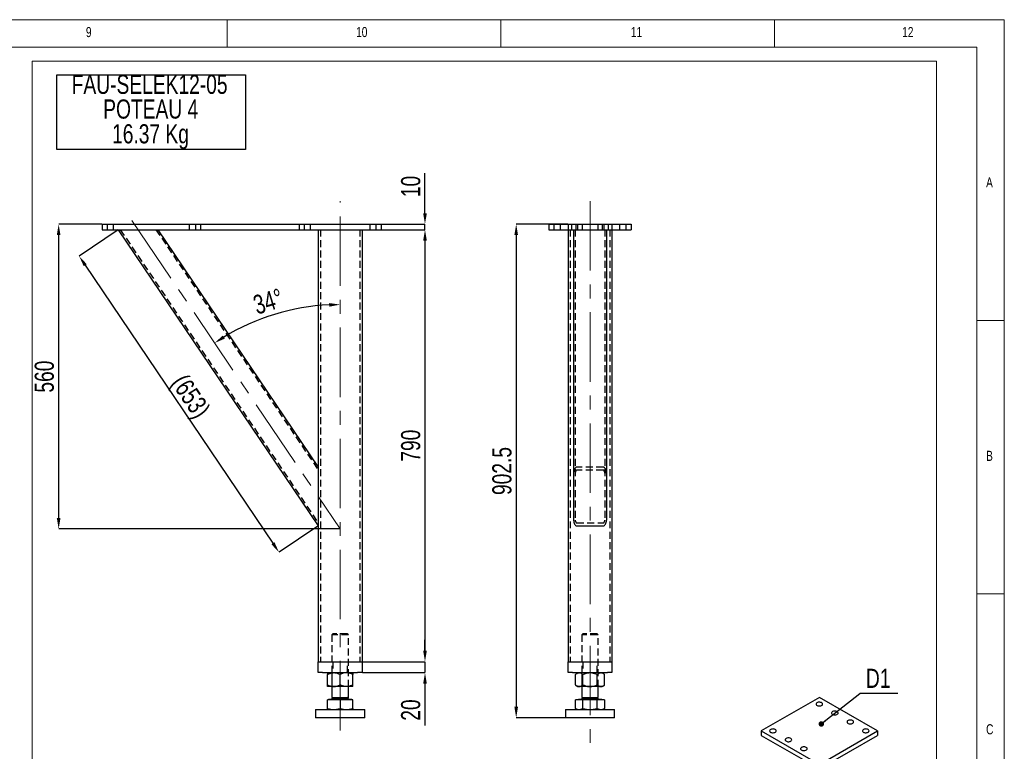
# Model space of a CAD drawing. Header units: millimetres. Extents: x 5 to 589, y 5 to 415.
# Tile 13 of 13: x 409 to 589, y 281 to 415. Entities that reach past the tile are written whole.
import ezdxf

# ---------------------------------------------------------------- set-up
doc = ezdxf.new("R2010")
doc.units = ezdxf.units.MM
doc.header["$PDSIZE"] = -1
doc.linetypes.add('CENTERX2', pattern=[20.32, 12.7, -2.54, 2.54, -2.54])
doc.linetypes.add('HIDDEN', pattern=[1.905, 1.27, -0.635])
for name, color, linetype in [('COTES', 1, 'Continuous'), ('NOTES', 6, 'Continuous'), ('TRAIT-MIXTES', 3, 'CENTERX2'), ('TRAIT-TIRET', 2, 'HIDDEN')]:
    doc.layers.add(name, color=color, linetype=linetype)
doc.layers.add('TRAIT-FORT', color=4, linetype='Continuous', lineweight=25)
doc.styles.add('SLDTEXTSTYLE0', font='TXT', dxfattribs={"width": 0.75})
doc.dimstyles.new('SLDDIMSTYLE0', dxfattribs={"dimtxt": 3.5, "dimasz": 2, "dimexe": 0, "dimexo": 0.0625, "dimgap": 0.875, "dimtad": 1, "dimlfac": 10, "dimrnd": 1e-09, "dimzin": 12, "dimdsep": 46, "dimtxsty": 'SLDTEXTSTYLE0', "dimsah": 1, "dimcen": 0.09, "dimadec": 0, "dimazin": 3, "dimtfac": 1, "dimtofl": 0, "dimtmove": 0, "dimatfit": 3, "dimfxl": 1, "dimfrac": 2, "dimtolj": 1, "dimtzin": 12, "dimarcsym": 0})
doc.dimstyles.new('SLDDIMSTYLE1', dxfattribs={"dimtxt": 3.5, "dimasz": 2, "dimexe": 0, "dimexo": 0.0625, "dimgap": 0.875, "dimtad": 1, "dimlfac": 10, "dimrnd": 1e-09, "dimzin": 12, "dimdsep": 46, "dimtxsty": 'SLDTEXTSTYLE0', "dimsah": 1, "dimcen": 0.09, "dimadec": 0, "dimazin": 3, "dimtfac": 1, "dimtmove": 0, "dimatfit": 0, "dimfxl": 1, "dimfrac": 2, "dimtolj": 1, "dimtzin": 12, "dimarcsym": 0})
doc.dimstyles.new('SLDDIMSTYLE2', dxfattribs={"dimtxt": 3.5, "dimasz": 2, "dimexe": 0, "dimexo": 0.0625, "dimgap": 0.875, "dimtad": 1, "dimdec": 4, "dimlfac": 10, "dimzin": 12, "dimdsep": 46, "dimtxsty": 'SLDTEXTSTYLE0', "dimsah": 1, "dimcen": 0.09, "dimazin": 3, "dimtfac": 1, "dimtofl": 0, "dimtmove": 0, "dimatfit": 3, "dimfxl": 1, "dimfrac": 2, "dimtolj": 1, "dimtzin": 12, "dimarcsym": 0})
doc.dimstyles.new('SLDDIMSTYLE3', dxfattribs={"dimtxt": 3.5, "dimasz": 2, "dimexe": 0, "dimexo": 0.0625, "dimgap": 0.875, "dimtad": 1, "dimdec": 0, "dimlfac": 10, "dimrnd": 1e-09, "dimzin": 12, "dimdsep": 46, "dimtxsty": 'SLDTEXTSTYLE0', "dimsah": 1, "dimcen": 0.09, "dimadec": 0, "dimazin": 3, "dimtfac": 1, "dimtdec": 0, "dimtofl": 0, "dimtmove": 0, "dimatfit": 3, "dimfxl": 1, "dimfrac": 2, "dimtolj": 1, "dimtzin": 12, "dimarcsym": 0})
doc.dimstyles.new('SLDDIMSTYLE4', dxfattribs={"dimtxt": 0.18, "dimasz": 1, "dimexe": 0, "dimexo": 0.0625, "dimgap": 0, "dimtad": 0, "dimtih": 1, "dimtoh": 1, "dimdec": 0, "dimrnd": 1e-09, "dimzin": 0, "dimdsep": 46, "dimtxsty": 'Standard', "dimblk1": 'DOT', "dimblk2": 'DOT', "dimsah": 1, "dimcen": 0.09, "dimadec": 0, "dimazin": 0, "dimtfac": 1, "dimtdec": 0, "dimtofl": 0, "dimtmove": 0, "dimatfit": 3, "dimldrblk": 'DOT', "dimfxl": 1, "dimfrac": 2, "dimtolj": 1, "dimtzin": 0, "dimarcsym": 0})

# ---------------------------------------------------------------- blocks, each defined once
blk = doc.blocks.new('_D_64')
at = {"layer": 'COTES', "color": 0, "lineweight": -2, "transparency": 16777216}
blk.add_arc((467.63, 321.87), 41.03, 92.7933, 121.2067, dxfattribs=at)
at = {"layer": 'COTES', "color": 0, "transparency": 16777216}
for points in [[(465.62, 363.18), (465.64, 362.52), (467.63, 362.9)], [(446.55, 356.68), (446.19, 357.24), (444.68, 355.88)]]:
    blk.add_solid(points, dxfattribs=at)
at = {"layer": 'Defpoints', "color": 0, "transparency": 16777216}
for p in [(467.63, 381.81), (429.58, 378.28), (459.56, 362.1), (467.63, 321.87), (467.63, 285.03)]:
    blk.add_point(p, dxfattribs=at)
at = {"layer": 'COTES', "color": 0, "transparency": 16777216, "insert": (451.42, 364.39), "char_height": 3.5, "attachment_point": 1, "rotation": 17, "style": 'SLDTEXTSTYLE0'}
blk.add_mtext('\\A1;34°', dxfattribs=at)
blk = doc.blocks.new('_D_65')
at = {"layer": 'COTES', "color": 0, "lineweight": -2, "transparency": 16777216}
for p, q in [((424.06, 377.6), (416.19, 377.6)), ((416.19, 323.87), (416.19, 375.6)), ((467.56, 321.87), (416.19, 321.87))]:
    blk.add_line(p, q, dxfattribs=at)
at = {"layer": 'COTES', "color": 0, "transparency": 16777216}
for points in [[(415.85, 375.6), (416.52, 375.6), (416.19, 377.6)], [(415.85, 323.87), (416.52, 323.87), (416.19, 321.87)]]:
    blk.add_solid(points, dxfattribs=at)
at = {"layer": 'Defpoints', "color": 0, "transparency": 16777216}
for p in [(416.19, 377.6), (424.13, 377.6), (467.63, 321.87)]:
    blk.add_point(p, dxfattribs=at)
at = {"layer": 'COTES', "color": 0, "transparency": 16777216, "insert": (411.81, 349.73), "char_height": 3.5, "attachment_point": 2, "rotation": 90, "style": 'SLDTEXTSTYLE0'}
blk.add_mtext('\\A1;560', dxfattribs=at)
blk = doc.blocks.new('_D_66')
at = {"layer": 'COTES', "color": 0, "lineweight": -2, "transparency": 16777216}
for p, q in [((483.13, 379.6), (483.13, 386.91)), ((442.19, 377.6), (483.13, 377.6)), ((442.19, 376.6), (483.13, 376.6)), ((483.13, 376.6), (483.13, 377.6)), ((483.13, 374.6), (483.13, 372.6))]:
    blk.add_line(p, q, dxfattribs=at)
at = {"layer": 'COTES', "color": 0, "transparency": 16777216}
for points in [[(482.8, 379.6), (483.47, 379.6), (483.13, 377.6)], [(482.8, 374.6), (483.47, 374.6), (483.13, 376.6)]]:
    blk.add_solid(points, dxfattribs=at)
at = {"layer": 'Defpoints', "color": 0, "transparency": 16777216}
for p in [(442.13, 377.6), (442.13, 376.6), (483.13, 377.6)]:
    blk.add_point(p, dxfattribs=at)
at = {"layer": 'COTES', "color": 0, "transparency": 16777216, "insert": (478.76, 384.5), "char_height": 3.5, "attachment_point": 2, "rotation": 90, "style": 'SLDTEXTSTYLE0'}
blk.add_mtext('\\A1;10', dxfattribs=at)
blk = doc.blocks.new('_D_67')
at = {"layer": 'COTES', "color": 0, "lineweight": -2, "transparency": 16777216}
for p, q in [((475.19, 376.6), (483.13, 376.6)), ((483.13, 374.6), (483.13, 299.6)), ((471.69, 297.6), (483.13, 297.6))]:
    blk.add_line(p, q, dxfattribs=at)
at = {"layer": 'COTES', "color": 0, "transparency": 16777216}
for points in [[(482.8, 374.6), (483.47, 374.6), (483.13, 376.6)], [(482.8, 299.6), (483.47, 299.6), (483.13, 297.6)]]:
    blk.add_solid(points, dxfattribs=at)
at = {"layer": 'Defpoints', "color": 0, "transparency": 16777216}
for p in [(475.13, 376.6), (471.63, 297.6), (483.13, 297.6)]:
    blk.add_point(p, dxfattribs=at)
at = {"layer": 'COTES', "color": 0, "transparency": 16777216, "insert": (478.76, 337.1), "char_height": 3.5, "attachment_point": 2, "rotation": 90, "style": 'SLDTEXTSTYLE0'}
blk.add_mtext('\\A1;790', dxfattribs=at)
blk = doc.blocks.new('_D_68')
at = {"layer": 'COTES', "color": 0, "lineweight": -2, "transparency": 16777216}
for p, q in [((483.13, 299.6), (483.13, 301.6)), ((471.69, 297.6), (483.13, 297.6)), ((483.13, 297.6), (483.13, 295.6)), ((471.69, 295.6), (483.13, 295.6)), ((483.13, 293.6), (483.13, 285.91))]:
    blk.add_line(p, q, dxfattribs=at)
at = {"layer": 'COTES', "color": 0, "transparency": 16777216}
for points in [[(482.8, 299.6), (483.47, 299.6), (483.13, 297.6)], [(482.8, 293.6), (483.47, 293.6), (483.13, 295.6)]]:
    blk.add_solid(points, dxfattribs=at)
at = {"layer": 'Defpoints', "color": 0, "transparency": 16777216}
for p in [(471.63, 297.6), (483.13, 297.6), (471.63, 295.6)]:
    blk.add_point(p, dxfattribs=at)
at = {"layer": 'COTES', "color": 0, "transparency": 16777216, "insert": (478.76, 288.76), "char_height": 3.5, "attachment_point": 2, "rotation": 90, "style": 'SLDTEXTSTYLE0'}
blk.add_mtext('\\A1;20', dxfattribs=at)
blk = doc.blocks.new('_D_69')
at = {"layer": 'COTES', "color": 0, "lineweight": -2, "transparency": 16777216}
for p, q in [((427.04, 376.56), (419.93, 371.77)), ((421.05, 370.11), (455.34, 319.26)), ((463.58, 322.4), (456.46, 317.6))]:
    blk.add_line(p, q, dxfattribs=at)
at = {"layer": 'COTES', "color": 0, "transparency": 16777216}
for points in [[(421.32, 370.29), (420.77, 369.92), (419.93, 371.77)], [(455.62, 319.45), (455.07, 319.07), (456.46, 317.6)]]:
    blk.add_solid(points, dxfattribs=at)
at = {"layer": 'Defpoints', "color": 0, "transparency": 16777216}
for p in [(427.09, 376.6), (463.63, 322.43), (456.46, 317.6)]:
    blk.add_point(p, dxfattribs=at)
at = {"layer": 'COTES', "color": 0, "transparency": 16777216, "insert": (441.82, 347.13), "char_height": 3.5, "attachment_point": 2, "rotation": 304, "style": 'SLDTEXTSTYLE0'}
blk.add_mtext('\\A1;(653)', dxfattribs=at)
blk = doc.blocks.new('_D_70')
at = {"layer": 'COTES', "color": 0, "lineweight": -2, "transparency": 16777216}
for p, q in [((509.23, 377.6), (499.8, 377.6)), ((499.8, 375.6), (499.8, 289.35)), ((508.73, 287.35), (499.8, 287.35))]:
    blk.add_line(p, q, dxfattribs=at)
at = {"layer": 'COTES', "color": 0, "transparency": 16777216}
for points in [[(499.47, 375.6), (500.13, 375.6), (499.8, 377.6)], [(499.47, 289.35), (500.13, 289.35), (499.8, 287.35)]]:
    blk.add_solid(points, dxfattribs=at)
at = {"layer": 'Defpoints', "color": 0, "transparency": 16777216}
for p in [(509.29, 377.6), (499.8, 287.35), (508.79, 287.35)]:
    blk.add_point(p, dxfattribs=at)
at = {"layer": 'COTES', "color": 0, "transparency": 16777216, "insert": (495.43, 332.47), "char_height": 3.5, "attachment_point": 2, "rotation": 90, "style": 'SLDTEXTSTYLE0'}
blk.add_mtext('\\A1;902.5', dxfattribs=at)
blk = doc.blocks.new('SW_NOTE_30')
at = {"layer": 'NOTES', "color": 0}
for p, q in [((-0.1, -9.17), (-0.1, 4.49)), ((-0.1, 4.49), (34.39, 4.49)), ((34.39, 4.49), (34.39, -9.17)), ((34.39, -9.17), (-0.1, -9.17))]:
    blk.add_line(p, q, dxfattribs=at)
at = {"layer": 'NOTES', "color": 0, "char_height": 3.5, "attachment_point": 2, "style": 'SLDTEXTSTYLE0'}
for s, insert in [('FAU-SELEK12-05', (16.84, 4.51)), ('POTEAU 4', (17.04, -0.01)), ('16.37 Kg', (17, -4.54))]:
    blk.add_mtext(s, dxfattribs=dict(at, insert=insert))
blk = doc.blocks.new('SW_NOTE_31')
at = {"layer": 'NOTES', "color": 0}
blk.add_line((6.94, 0), (0, 0), dxfattribs=at)
at = {"layer": 'NOTES', "color": 0, "insert": (3.37, 4.55), "char_height": 3.5, "attachment_point": 2, "style": 'SLDTEXTSTYLE0'}
blk.add_mtext('D1', dxfattribs=at)
blk = doc.blocks.new('_Dot')
at = {"color": 0, "linetype": 'ByBlock', "lineweight": -2}
blk.add_line((-0.5, 0), (-1, 0), dxfattribs=at)
at = {"color": 0, "linetype": 'ByBlock', "const_width": 0.5}
blk.add_lwpolyline([(-0.25, 0, 1), (0.25, 0, 1)], format="xyb", close=True, dxfattribs=at)

msp = doc.modelspace()

# ---------------------------------------------------------------- linework, layer by layer
at = {"lineweight": 18}
for p, q in [((589, 415), (5, 415)), ((447, 410), (447, 415)), ((497, 415), (497, 410)), ((547, 410), (547, 415)), ((589, 5), (589, 415)), ((584, 410), (10, 410)), ((584, 10), (584, 410)), ((411.337716, 407.408261), (576.617976, 407.408261)), ((411.337716, 407.408261), (411.337716, 192.745437)), ((576.617976, 407.408261), (576.617976, 192.745437)), ((584, 360), (589, 360)), ((589, 310), (584, 310))]:
    msp.add_line(p, q, dxfattribs=at)
at = {"layer": 'TRAIT-FORT', "lineweight": 25}
for p, q in [((424.127385, 377.599234), (442.127385, 377.599234)), ((424.127385, 377.599234), (424.127385, 376.599234)), ((424.127385, 376.599234), (442.127385, 376.599234)), ((427.092715, 376.599234), (463.627385, 322.434359)), ((434.330023, 376.599234), (463.627385, 333.164109)), ((442.127385, 377.599234), (442.127385, 376.599234)), ((460.127385, 377.599234), (460.127385, 376.599234)), ((460.127385, 377.599234), (475.127385, 377.599234)), ((460.127385, 376.599234), (475.127385, 376.599234)), ((463.627385, 376.599234), (463.627385, 297.599234)), ((471.627385, 376.599234), (471.627385, 297.599234)), ((475.127385, 377.599234), (475.127385, 376.599234)), ((505.791753, 377.599234), (505.791753, 376.599234)), ((505.791753, 377.599234), (509.291753, 377.599234)), ((505.791753, 376.599234), (509.291753, 376.599234)), ((509.291753, 377.599234), (517.291753, 377.599234)), ((509.291753, 377.599234), (509.291753, 376.599234)), ((509.291753, 376.599234), (509.291753, 297.599234)), ((509.291753, 376.599234), (517.291753, 376.599234)), ((510.291753, 376.599234), (510.291753, 323.507334)), ((516.291753, 376.599234), (516.291753, 323.507334)), ((517.291753, 377.599234), (520.791753, 377.599234)), ((517.291753, 377.599234), (517.291753, 376.599234)), ((517.291753, 376.599234), (517.291753, 297.599234)), ((517.291753, 376.599234), (520.791753, 376.599234)), ((520.791753, 377.599234), (520.791753, 376.599234)), ((510.891753, 322.434359), (515.691753, 322.434359)), ((463.627385, 295.599234), (463.627385, 297.599234)), ((463.627385, 297.599234), (464.427385, 297.599234)), ((464.427385, 297.599234), (470.827385, 297.599234)), ((470.827385, 297.599234), (471.627385, 297.599234)), ((471.627385, 297.599234), (471.627385, 295.599234)), ((509.291753, 295.599234), (509.291753, 297.599234)), ((509.291753, 297.599234), (510.091753, 297.599234)), ((510.091753, 297.599234), (516.491753, 297.599234)), ((516.491753, 297.599234), (517.291753, 297.599234)), ((517.291753, 297.599234), (517.291753, 295.599234)), ((464.427385, 295.599234), (463.627385, 295.599234)), ((464.427385, 295.599234), (470.827385, 295.599234)), ((465.327385, 293.395045), (465.327385, 295.243423)), ((467.627385, 293.395045), (467.627385, 295.243423)), ((469.927385, 293.395045), (469.927385, 295.243423)), ((471.627385, 295.599234), (470.827385, 295.599234)), ((510.091753, 295.599234), (509.291753, 295.599234)), ((510.091753, 295.599234), (516.491753, 295.599234)), ((510.991753, 295.599234), (510.635942, 295.243423)), ((510.635942, 293.395045), (510.635942, 295.243423)), ((511.963848, 293.395045), (511.963848, 295.243423)), ((514.619659, 293.395045), (514.619659, 295.243423)), ((515.947565, 295.243423), (515.591753, 295.599234)), ((515.947565, 293.395045), (515.947565, 295.243423)), ((517.291753, 295.599234), (516.491753, 295.599234)), ((510.635942, 293.395045), (510.991753, 293.039234)), ((515.591753, 293.039234), (515.947565, 293.395045)), ((466.477385, 293.039234), (465.327385, 293.039234)), ((466.127385, 293.039234), (466.127385, 291.069234)), ((468.777385, 293.039234), (466.477385, 293.039234)), ((469.927385, 293.039234), (468.777385, 293.039234)), ((469.127385, 291.069234), (469.127385, 293.039234)), ((511.299895, 293.039234), (510.991753, 293.039234)), ((513.291753, 293.039234), (511.299895, 293.039234)), ((511.791753, 293.039234), (511.791753, 291.069234)), ((515.283612, 293.039234), (513.291753, 293.039234)), ((514.791753, 291.069234), (514.791753, 293.039234)), ((515.591753, 293.039234), (515.283612, 293.039234)), ((465.327385, 289.054662), (465.327385, 290.639234)), ((467.627385, 290.639234), (465.327385, 290.639234)), ((465.492385, 290.709234), (465.422385, 290.639234)), ((465.492385, 290.719234), (465.492385, 290.709234)), ((465.492385, 290.719234), (466.559885, 290.719234)), ((465.492385, 290.709234), (466.559885, 290.709234)), ((466.316822, 291.069234), (466.127385, 290.879797)), ((466.127385, 291.069234), (466.877385, 291.069234)), ((466.127385, 290.879797), (466.127385, 290.819234)), ((466.127385, 290.879797), (468.926423, 290.879797)), ((466.559885, 290.719234), (469.762385, 290.719234)), ((466.559885, 290.709234), (469.762385, 290.709234)), ((466.877385, 291.069234), (469.127385, 291.069234)), ((467.627385, 290.639234), (467.627385, 289.054662)), ((469.927385, 290.639234), (467.627385, 290.639234)), ((468.926423, 290.879797), (469.127385, 290.879797)), ((469.127385, 290.879797), (468.937947, 291.069234)), ((469.127385, 290.819234), (469.127385, 290.879797)), ((469.762385, 290.709234), (469.762385, 290.719234)), ((469.832385, 290.639234), (469.762385, 290.709234)), ((469.927385, 289.054662), (469.927385, 290.639234)), ((510.635942, 289.054662), (510.635942, 290.639234)), ((511.963848, 290.639234), (510.635942, 290.639234)), ((511.156753, 290.709234), (511.086753, 290.639234)), ((511.156753, 290.719234), (511.156753, 290.709234)), ((511.156753, 290.719234), (515.140718, 290.719234)), ((511.156753, 290.709234), (515.140718, 290.709234)), ((511.981191, 291.069234), (511.791753, 290.879797)), ((511.791753, 291.069234), (514.590791, 291.069234)), ((511.791753, 290.879797), (511.791753, 290.819234)), ((511.791753, 290.879797), (514.791753, 290.879797)), ((511.963848, 289.054662), (511.963848, 290.639234)), ((514.619659, 290.639234), (511.963848, 290.639234)), ((514.590791, 291.069234), (514.791753, 291.069234)), ((514.791753, 290.879797), (514.602316, 291.069234)), ((514.619659, 289.054662), (514.619659, 290.639234)), ((515.947565, 290.639234), (514.619659, 290.639234)), ((514.791753, 290.819234), (514.791753, 290.879797)), ((515.140718, 290.719234), (515.426753, 290.719234)), ((515.140718, 290.709234), (515.426753, 290.709234)), ((515.426753, 290.709234), (515.426753, 290.719234)), ((515.496753, 290.639234), (515.426753, 290.709234)), ((515.947565, 290.639234), (515.947565, 289.054662)), ((555.200292, 291.073891), (544.593691, 284.95083)), ((565.806894, 284.95083), (555.200292, 291.073891)), ((463.127385, 288.849234), (463.127385, 287.349234)), ((463.127385, 288.849234), (472.127385, 288.849234)), ((472.127385, 287.349234), (472.127385, 288.849234)), ((508.791753, 288.849234), (508.791753, 287.349234)), ((508.791753, 288.849234), (517.791753, 288.849234)), ((510.635942, 289.054662), (510.991753, 288.849234)), ((515.591753, 288.849234), (515.947565, 289.054662)), ((517.791753, 287.349234), (517.791753, 288.849234)), ((467.627385, 287.349234), (463.127385, 287.349234)), ((472.127385, 287.349234), (467.627385, 287.349234)), ((517.791753, 287.349234), (508.791753, 287.349234)), ((544.593691, 284.95083), (555.200292, 278.827769)), ((544.593691, 284.95083), (544.593691, 284.134289)), ((555.200292, 278.827769), (565.806894, 284.95083)), ((565.806894, 284.95083), (565.806894, 284.134289)), ((544.593691, 284.134289), (555.200292, 278.011228)), ((555.200292, 278.011228), (565.806894, 284.134289))]:
    msp.add_line(p, q, dxfattribs=at)
at = {"layer": 'TRAIT-FORT', "lineweight": 25, "flags": 128}
for points in [[(554.776028, 289.604356), (554.894867, 289.551141), (555.032898, 289.516659), (555.181446, 289.503077), (555.331178, 289.511248), (555.472687, 289.540658), (555.597079, 289.589461), (555.696541, 289.654588), (555.764821, 289.731949), (555.797629, 289.816682), (555.792905, 289.903463), (555.750945, 289.98684), (555.674385, 290.061573), (555.568037, 290.122967), (555.438581, 290.167164), (555.294153, 290.191387), (555.143827, 290.194114), (554.99705, 290.175174), (554.863042, 290.135757), (554.750226, 290.078339), (554.665688, 290.006529), (554.614742, 289.924838), (554.600588, 289.838399), (554.624116, 289.752644), (554.683847, 289.672961), (554.776028, 289.604356)], [(558.452983, 288.461385), (558.334144, 288.5146), (558.196114, 288.549082), (558.047566, 288.562664), (557.897833, 288.554493), (557.756325, 288.525083), (557.631932, 288.47628), (557.532471, 288.411153), (557.464191, 288.333792), (557.431382, 288.249059), (557.436106, 288.162278), (557.478067, 288.078901), (557.554626, 288.004168), (557.660975, 287.942774), (557.790431, 287.898577), (557.934859, 287.874354), (558.085184, 287.871627), (558.231962, 287.890567), (558.365969, 287.929984), (558.478786, 287.987402), (558.563323, 288.059213), (558.614269, 288.140904), (558.628423, 288.227342), (558.604896, 288.313097), (558.545165, 288.39278), (558.452983, 288.461385)], [(561.281411, 286.828569), (561.162571, 286.881784), (561.024541, 286.916266), (560.875993, 286.929848), (560.726261, 286.921677), (560.584752, 286.892267), (560.460359, 286.843464), (560.360898, 286.778337), (560.292618, 286.700976), (560.259809, 286.616243), (560.264534, 286.529462), (560.306494, 286.446085), (560.383054, 286.371352), (560.489402, 286.309958), (560.618858, 286.265761), (560.763286, 286.241538), (560.913612, 286.238811), (561.060389, 286.257751), (561.194397, 286.297168), (561.307213, 286.354586), (561.39175, 286.426396), (561.442697, 286.508087), (561.45685, 286.594526), (561.433323, 286.680281), (561.373592, 286.759964), (561.281411, 286.828569)], [(547.139275, 285.195752), (547.020436, 285.248968), (546.882406, 285.283449), (546.733857, 285.297032), (546.584125, 285.288861), (546.442617, 285.25945), (546.318224, 285.210648), (546.218763, 285.14552), (546.150482, 285.06816), (546.117674, 284.983427), (546.122398, 284.896645), (546.164358, 284.813269), (546.240918, 284.738536), (546.347267, 284.677142), (546.476722, 284.632945), (546.62115, 284.608722), (546.771476, 284.605995), (546.918254, 284.624935), (547.052261, 284.664352), (547.165078, 284.72177), (547.249615, 284.79358), (547.300561, 284.875271), (547.314715, 284.96171), (547.291187, 285.047465), (547.231456, 285.127148), (547.139275, 285.195752)], [(564.109838, 285.195752), (563.990999, 285.248968), (563.852968, 285.283449), (563.70442, 285.297032), (563.554688, 285.288861), (563.413179, 285.25945), (563.288787, 285.210648), (563.189325, 285.14552), (563.121045, 285.06816), (563.088236, 284.983427), (563.092961, 284.896645), (563.134921, 284.813269), (563.211481, 284.738536), (563.317829, 284.677142), (563.447285, 284.632945), (563.591713, 284.608722), (563.742039, 284.605995), (563.888816, 284.624935), (564.022824, 284.664352), (564.13564, 284.72177), (564.220178, 284.79358), (564.271124, 284.875271), (564.285278, 284.96171), (564.26175, 285.047465), (564.202019, 285.127148), (564.109838, 285.195752)], [(549.967702, 283.562936), (549.848863, 283.616151), (549.710833, 283.650633), (549.562284, 283.664216), (549.412552, 283.656045), (549.271044, 283.626634), (549.146651, 283.577832), (549.04719, 283.512704), (548.97891, 283.435343), (548.946101, 283.35061), (548.950825, 283.263829), (548.992785, 283.180453), (549.069345, 283.10572), (549.175694, 283.044326), (549.305149, 283.000129), (549.449577, 282.975906), (549.599903, 282.973178), (549.746681, 282.992118), (549.880688, 283.031536), (549.993505, 283.088953), (550.078042, 283.160764), (550.128988, 283.242455), (550.143142, 283.328894), (550.119614, 283.414649), (550.059883, 283.494332), (549.967702, 283.562936)], [(552.796129, 281.93012), (552.67729, 281.983335), (552.53926, 282.017817), (552.390712, 282.031399), (552.240979, 282.023228), (552.099471, 281.993818), (551.975078, 281.945016), (551.875617, 281.879888), (551.807337, 281.802527), (551.774528, 281.717794), (551.779252, 281.631013), (551.821212, 281.547636), (551.897772, 281.472903), (552.004121, 281.41151), (552.133576, 281.367313), (552.278004, 281.343089), (552.42833, 281.340362), (552.575108, 281.359302), (552.709115, 281.39872), (552.821932, 281.456137), (552.906469, 281.527948), (552.957415, 281.609639), (552.971569, 281.696077), (552.948041, 281.781832), (552.88831, 281.861516), (552.796129, 281.93012)]]:
    msp.add_lwpolyline(points, dxfattribs=at)
at = {"layer": 'TRAIT-FORT', "lineweight": 25}
for centre, start, end in [((466.027385, 290.819234), 270, 0), ((469.227385, 290.819234), 180, 270), ((511.691753, 290.819234), 270, 0), ((514.891753, 290.819234), 180, 270)]:
    msp.add_arc(centre, 0.1, start, end, dxfattribs=at)
for centre, start_param, end_param in [((510.891753, 323.507334), 4.7123889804, 6.2831853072), ((515.691753, 323.507334), 0, 1.5707963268)]:
    msp.add_ellipse(centre, major_axis=(0, -1.072975), ratio=0.5591929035, start_param=start_param, end_param=end_param, dxfattribs=at)
for points, knots in [([(465.327385, 295.243423), (465.484917, 295.327082), (465.723507, 295.453788), (466.06517, 295.556206), (466.290831, 295.59455), (466.429206, 295.598024), (466.477385, 295.599234)], [0, 0, 0, 0, 0.4320454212, 0.6543492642, 0.8796533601, 1, 1, 1, 1]), ([(465.327385, 295.599234), (465.327385, 295.599011), (465.327385, 295.597226), (465.327385, 295.546346), (465.327385, 295.408322), (465.327385, 295.289608), (465.327385, 295.243423)], [0, 0, 0, 0, 0.0503995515, 0.4026135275, 0.7675884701, 1, 1, 1, 1]), ([(466.477385, 295.599234), (466.577385, 295.59416), (466.779471, 295.583907), (467.073617, 295.504614), (467.358032, 295.391387), (467.537327, 295.292895), (467.627385, 295.243423)], [0, 0, 0, 0, 0.2495779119, 0.5043641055, 0.7510469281, 1, 1, 1, 1]), ([(468.777385, 295.599234), (468.677385, 295.59416), (468.475298, 295.583907), (468.181153, 295.504614), (467.896737, 295.391387), (467.717442, 295.292895), (467.627385, 295.243423)], [0, 0, 0, 0, 0.249577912, 0.5043641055, 0.7510469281, 1, 1, 1, 1]), ([(469.927385, 295.243423), (469.769852, 295.327082), (469.531263, 295.453788), (469.189599, 295.556206), (468.963938, 295.59455), (468.825563, 295.598024), (468.777385, 295.599234)], [0, 0, 0, 0, 0.4320454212, 0.6543492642, 0.8796533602, 1, 1, 1, 1]), ([(469.927385, 295.599234), (469.927385, 295.599011), (469.927385, 295.597226), (469.927385, 295.546346), (469.927385, 295.408322), (469.927385, 295.289608), (469.927385, 295.243423)], [0, 0, 0, 0, 0.0503995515, 0.4026135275, 0.7675884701, 1, 1, 1, 1]), ([(510.635942, 295.243423), (510.726894, 295.327082), (510.864643, 295.453788), (511.061903, 295.556206), (511.192188, 295.59455), (511.272079, 295.598024), (511.299895, 295.599234)], [0, 0, 0, 0, 0.4320454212, 0.6543492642, 0.8796533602, 1, 1, 1, 1]), ([(511.299895, 295.599234), (511.35763, 295.59416), (511.474305, 295.583907), (511.64413, 295.504614), (511.808337, 295.391387), (511.911853, 295.292895), (511.963848, 295.243423)], [0, 0, 0, 0, 0.24957791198, 0.50436410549, 0.75104692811, 1, 1, 1, 1]), ([(511.963848, 295.243423), (512.040934, 295.280542), (512.195404, 295.354923), (512.422081, 295.443126), (512.64111, 295.511865), (512.852676, 295.560605), (513.070159, 295.593026), (513.217679, 295.597159), (513.291753, 295.599234)], [0, 0, 0, 0, 0.184987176, 0.3706843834, 0.5254637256, 0.6810758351, 0.8398591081, 1, 1, 1, 1]), ([(513.291753, 295.599234), (513.315038, 295.599011), (513.50105, 295.597226), (513.854865, 295.546346), (514.273398, 295.408322), (514.522678, 295.289608), (514.619659, 295.243423)], [0, 0, 0, 0, 0.05039955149, 0.40261352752, 0.7675884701, 1, 1, 1, 1]), ([(514.619659, 295.243423), (514.71061, 295.327082), (514.84836, 295.453788), (515.04562, 295.556206), (515.175905, 295.59455), (515.255796, 295.598024), (515.283612, 295.599234)], [0, 0, 0, 0, 0.43204542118, 0.65434926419, 0.87965336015, 1, 1, 1, 1]), ([(515.283612, 295.599234), (515.341347, 295.59416), (515.458022, 295.583907), (515.627846, 295.504614), (515.792054, 295.391387), (515.89557, 295.292895), (515.947565, 295.243423)], [0, 0, 0, 0, 0.2495779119, 0.5043641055, 0.7510469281, 1, 1, 1, 1]), ([(465.327385, 293.395045), (465.484917, 293.311386), (465.723507, 293.184681), (466.06517, 293.082262), (466.290831, 293.043918), (466.429206, 293.040444), (466.477385, 293.039234)], [0, 0, 0, 0, 0.4320454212, 0.6543492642, 0.8796533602, 1, 1, 1, 1]), ([(465.327385, 293.039234), (465.327385, 293.039458), (465.327385, 293.041242), (465.327385, 293.092123), (465.327385, 293.230146), (465.327385, 293.34886), (465.327385, 293.395045)], [0, 0, 0, 0, 0.0503995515, 0.4026135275, 0.7675884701, 1, 1, 1, 1]), ([(466.477385, 293.039234), (466.577385, 293.044308), (466.779471, 293.054561), (467.073617, 293.133854), (467.358032, 293.247082), (467.537327, 293.345574), (467.627385, 293.395045)], [0, 0, 0, 0, 0.249577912, 0.5043641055, 0.7510469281, 1, 1, 1, 1]), ([(468.777385, 293.039234), (468.677385, 293.044308), (468.475298, 293.054561), (468.181153, 293.133854), (467.896737, 293.247082), (467.717442, 293.345574), (467.627385, 293.395045)], [0, 0, 0, 0, 0.249577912, 0.5043641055, 0.7510469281, 1, 1, 1, 1]), ([(469.927385, 293.395045), (469.769852, 293.311386), (469.531263, 293.184681), (469.189599, 293.082262), (468.963938, 293.043918), (468.825563, 293.040444), (468.777385, 293.039234)], [0, 0, 0, 0, 0.4320454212, 0.6543492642, 0.8796533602, 1, 1, 1, 1]), ([(469.927385, 293.039234), (469.927385, 293.039458), (469.927385, 293.041242), (469.927385, 293.092123), (469.927385, 293.230146), (469.927385, 293.34886), (469.927385, 293.395045)], [0, 0, 0, 0, 0.0503995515, 0.4026135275, 0.7675884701, 1, 1, 1, 1]), ([(510.635942, 293.395045), (510.726894, 293.311386), (510.864643, 293.184681), (511.061903, 293.082262), (511.192188, 293.043918), (511.272079, 293.040444), (511.299895, 293.039234)], [0, 0, 0, 0, 0.4320454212, 0.6543492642, 0.8796533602, 1, 1, 1, 1]), ([(511.299895, 293.039234), (511.35763, 293.044308), (511.474305, 293.054561), (511.64413, 293.133854), (511.808337, 293.247082), (511.911853, 293.345574), (511.963848, 293.395045)], [0, 0, 0, 0, 0.249577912, 0.5043641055, 0.7510469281, 1, 1, 1, 1]), ([(511.963848, 293.395045), (512.119453, 293.322741), (512.405328, 293.189903), (512.781957, 293.088469), (513.070138, 293.045434), (513.217672, 293.041307), (513.291753, 293.039234)], [0, 0, 0, 0, 0.3706457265, 0.6809459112, 0.8397938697, 1, 1, 1, 1]), ([(513.291753, 293.039234), (513.315038, 293.039458), (513.50105, 293.041242), (513.854865, 293.092123), (514.273398, 293.230146), (514.522678, 293.34886), (514.619659, 293.395045)], [0, 0, 0, 0, 0.05039955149, 0.40261352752, 0.76758847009, 1, 1, 1, 1]), ([(514.619659, 293.395045), (514.71061, 293.311386), (514.84836, 293.184681), (515.04562, 293.082262), (515.175905, 293.043918), (515.255796, 293.040444), (515.283612, 293.039234)], [0, 0, 0, 0, 0.4320454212, 0.6543492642, 0.8796533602, 1, 1, 1, 1]), ([(515.283612, 293.039234), (515.341347, 293.044308), (515.458022, 293.054561), (515.627846, 293.133854), (515.792054, 293.247082), (515.89557, 293.345574), (515.947565, 293.395045)], [0, 0, 0, 0, 0.249577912, 0.5043641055, 0.7510469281, 1, 1, 1, 1]), ([(465.327385, 289.054662), (465.420212, 289.025297), (465.606178, 288.96647), (465.891586, 288.901915), (466.182424, 288.857674), (466.378855, 288.852054), (466.477385, 288.849234)], [0, 0, 0, 0, 0.2472686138, 0.4953625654, 0.7468740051, 1, 1, 1, 1]), ([(465.327385, 288.849234), (465.327385, 288.851909), (465.327385, 288.857276), (465.327385, 288.900254), (465.327385, 288.964677), (465.327385, 289.024627), (465.327385, 289.054662)], [0, 0, 0, 0, 0.2464911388, 0.494593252, 0.7467931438, 1, 1, 1, 1]), ([(466.477385, 288.849234), (466.573331, 288.851909), (466.76585, 288.857276), (467.054483, 288.900254), (467.342562, 288.964677), (467.532318, 289.024627), (467.627385, 289.054662)], [0, 0, 0, 0, 0.24649113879, 0.49459325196, 0.74679314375, 1, 1, 1, 1]), ([(467.627385, 289.054662), (467.720212, 289.025297), (467.906178, 288.96647), (468.191586, 288.901915), (468.482424, 288.857674), (468.678855, 288.852054), (468.777385, 288.849234)], [0, 0, 0, 0, 0.2472686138, 0.4953625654, 0.7468740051, 1, 1, 1, 1]), ([(468.777385, 288.849234), (468.873331, 288.851909), (469.06585, 288.857276), (469.354483, 288.900254), (469.642562, 288.964677), (469.832318, 289.024627), (469.927385, 289.054662)], [0, 0, 0, 0, 0.2464911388, 0.494593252, 0.7467931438, 1, 1, 1, 1]), ([(469.927385, 289.054662), (469.927385, 289.025297), (469.927385, 288.96647), (469.927385, 288.901915), (469.927385, 288.857674), (469.927385, 288.852054), (469.927385, 288.849234)], [0, 0, 0, 0, 0.2472686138, 0.4953625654, 0.7468740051, 1, 1, 1, 1]), ([(510.635942, 289.054662), (510.689536, 289.025297), (510.796903, 288.96647), (510.961684, 288.901915), (511.129599, 288.857674), (511.243009, 288.852054), (511.299895, 288.849234)], [0, 0, 0, 0, 0.2472686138, 0.4953625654, 0.7468740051, 1, 1, 1, 1]), ([(511.299895, 288.849234), (511.355289, 288.851909), (511.46644, 288.857276), (511.633083, 288.900254), (511.799405, 288.964677), (511.908961, 289.024627), (511.963848, 289.054662)], [0, 0, 0, 0, 0.2464911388, 0.494593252, 0.7467931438, 1, 1, 1, 1]), ([(511.963848, 289.054662), (512.071036, 289.025297), (512.28577, 288.96647), (512.615331, 288.901915), (512.951162, 288.857674), (513.177981, 288.852054), (513.291753, 288.849234)], [0, 0, 0, 0, 0.2472686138, 0.4953625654, 0.7468740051, 1, 1, 1, 1]), ([(513.291753, 288.849234), (513.402542, 288.851909), (513.624844, 288.857276), (513.958129, 288.900254), (514.290774, 288.964677), (514.509885, 289.024627), (514.619659, 289.054662)], [0, 0, 0, 0, 0.2464911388, 0.494593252, 0.7467931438, 1, 1, 1, 1]), ([(514.619659, 289.054662), (514.673253, 289.025297), (514.78062, 288.96647), (514.945401, 288.901915), (515.113316, 288.857674), (515.226726, 288.852054), (515.283612, 288.849234)], [0, 0, 0, 0, 0.2472686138, 0.4953625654, 0.7468740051, 1, 1, 1, 1]), ([(515.283612, 288.849234), (515.339006, 288.851909), (515.450157, 288.857276), (515.616799, 288.900254), (515.783122, 288.964677), (515.892678, 289.024627), (515.947565, 289.054662)], [0, 0, 0, 0, 0.2464911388, 0.494593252, 0.7467931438, 1, 1, 1, 1])]:
    msp.add_open_spline(points, degree=3, knots=knots, dxfattribs=at)
at = {"layer": 'TRAIT-MIXTES', "lineweight": 18}
for p, q in [((467.627385, 285.03425), (467.627385, 381.810938)), ((513.291753, 381.810938), (513.291753, 281.491821)), ((429.579828, 378.276813), (467.627385, 321.86899))]:
    msp.add_line(p, q, dxfattribs=at)
at = {"layer": 'TRAIT-TIRET'}
for p, q in [((425.027385, 377.599234), (425.027385, 376.599234)), ((426.227385, 376.599234), (426.227385, 377.599234)), ((427.454581, 376.599234), (463.627385, 322.970847)), ((433.968157, 376.599234), (463.627385, 332.627622)), ((440.027385, 377.599234), (440.027385, 376.599234)), ((441.227385, 376.599234), (441.227385, 377.599234)), ((461.027385, 377.599234), (461.027385, 376.599234)), ((462.227385, 376.599234), (462.227385, 377.599234)), ((464.027385, 376.599234), (464.027385, 297.599234)), ((471.227385, 376.599234), (471.227385, 297.599234)), ((473.027385, 377.599234), (473.027385, 376.599234)), ((474.227385, 376.599234), (474.227385, 377.599234)), ((506.691753, 377.599234), (506.691753, 376.599234)), ((507.891753, 376.599234), (507.891753, 377.599234)), ((509.691753, 376.599234), (509.691753, 297.599234)), ((509.891753, 377.599234), (509.891753, 376.599234)), ((510.591753, 376.599234), (510.591753, 323.507334)), ((510.691753, 377.599234), (510.691753, 376.599234)), ((511.091753, 376.599234), (511.091753, 377.599234)), ((511.891753, 376.599234), (511.891753, 377.599234)), ((514.691753, 377.599234), (514.691753, 376.599234)), ((515.491753, 377.599234), (515.491753, 376.599234)), ((515.891753, 376.599234), (515.891753, 377.599234)), ((515.991753, 376.599234), (515.991753, 323.507334)), ((516.691753, 376.599234), (516.691753, 377.599234)), ((516.891753, 376.599234), (516.891753, 297.599234)), ((518.691753, 377.599234), (518.691753, 376.599234)), ((519.891753, 376.599234), (519.891753, 377.599234)), ((515.691753, 333.164109), (510.891753, 333.164109)), ((515.691753, 332.627622), (510.891753, 332.627622)), ((510.891753, 322.970847), (515.691753, 322.970847)), ((466.316822, 302.719234), (466.127385, 302.529797)), ((466.877385, 302.529797), (466.127385, 302.529797)), ((466.127385, 302.529797), (466.127385, 293.039234)), ((468.937947, 302.719234), (466.316822, 302.719234)), ((469.127385, 302.529797), (466.877385, 302.529797)), ((469.127385, 302.529797), (468.937947, 302.719234)), ((469.127385, 293.039234), (469.127385, 302.529797)), ((511.981191, 302.719234), (511.791753, 302.529797)), ((514.590791, 302.529797), (511.791753, 302.529797)), ((511.791753, 302.529797), (511.791753, 293.039234)), ((514.602316, 302.719234), (511.981191, 302.719234)), ((514.791753, 302.529797), (514.590791, 302.529797)), ((514.791753, 302.529797), (514.602316, 302.719234)), ((514.791753, 293.039234), (514.791753, 302.529797)), ((466.302385, 297.599234), (466.302385, 295.599234)), ((468.952385, 295.599234), (468.952385, 297.599234)), ((511.966753, 297.599234), (511.966753, 295.599234)), ((514.616753, 295.599234), (514.616753, 297.599234)), ((466.127385, 295.599234), (466.127385, 293.039234)), ((469.127385, 293.039234), (469.127385, 295.599234)), ((511.21652, 295.593197), (511.299895, 295.599234)), ((511.791753, 295.599234), (511.791753, 293.039234)), ((514.791753, 293.039234), (514.791753, 295.599234))]:
    msp.add_line(p, q, dxfattribs=at)
for centre, major_axis, start_param, end_param in [((510.891753, 332.091134), (0, -1.072975), 3.1415926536, 4.7123889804), ((515.691753, 332.091134), (0, -1.072975), 1.5707963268, 3.1415926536), ((510.891753, 332.091134), (0, -0.536487), 3.1415926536, 4.7123889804), ((515.691753, 332.091134), (0, -0.536487), 1.5707963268, 3.1415926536), ((510.891753, 323.507334), (0, -0.536487), 4.7123889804, 6.2831853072), ((515.691753, 323.507334), (0, -0.536487), 0, 1.5707963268)]:
    msp.add_ellipse(centre, major_axis=major_axis, ratio=0.5591929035, start_param=start_param, end_param=end_param, dxfattribs=at)

# ---------------------------------------------------------------- block references
at = {"layer": 'NOTES'}
for name, p in [('SW_NOTE_30', (415.972179, 400.423435)), ('SW_NOTE_31', (562.579312, 291.761731))]:
    msp.add_blockref(name, p, dxfattribs=at)

# ---------------------------------------------------------------- texts
at = {"layer": 'NOTES', "attachment_point": 1, "style": 'SLDTEXTSTYLE0'}
for s, insert, char_height in [('9', (421.166675, 413.668016), 1.852083), ('10', (470.541675, 413.668016), 1.8520833), ('11', (520.750008, 413.668016), 1.8520833), ('12', (570.333341, 413.668016), 1.8520833), ('A', (585.666682, 386.168016), 1.852083), ('B', (585.666682, 336.168016), 1.852083), ('C', (585.666682, 286.168016), 1.852083)]:
    msp.add_mtext(s, dxfattribs=dict(at, insert=insert, char_height=char_height))

# ---------------------------------------------------------------- dimensions: what is measured, and where the dimension line sits
at = {"layer": 'COTES'}
for base, p1, p2, dimstyle, picture, middle in [((483.13294, 377.599234), (442.127385, 376.599234), (442.127385, 377.599234), 'SLDDIMSTYLE1', '_D_66', (483.13294, 384.499482)), ((483.13294, 297.599234), (475.127385, 376.599234), (471.627385, 297.599234), 'SLDDIMSTYLE0', '_D_67', (483.13294, 337.099234)), ((499.800892, 287.349234), (509.291753, 377.599234), (508.791753, 287.349234), 'SLDDIMSTYLE0', '_D_70', (499.800892, 332.474234)), ((483.13294, 297.599234), (471.627385, 295.599234), (471.627385, 297.599234), 'SLDDIMSTYLE1', '_D_68', (483.13294, 288.755484))]:
    dim = msp.add_linear_dim(base=base, p1=p1, p2=p2, angle=90, dimstyle=dimstyle, dxfattribs=at)
    dim.commit()
    dim.dimension.update_dxf_attribs({"geometry": picture, "text_midpoint": middle, "dimtype": 160})
dim = msp.add_angular_dim_2l(base=(459.564643, 362.097256), line1=((467.627385, 285.03425), (467.627385, 381.810938)), line2=((429.579828, 378.276813), (467.627385, 321.86899)), dimstyle='SLDDIMSTYLE2', dxfattribs=at)
dim.commit()
dim.dimension.update_dxf_attribs({"geometry": '_D_64', "text_midpoint": (455.631872, 361.104546), "dimtype": 162})
for base, p1, p2, angle, text, dimstyle, picture, middle in [((416.187232, 377.599234), (467.627385, 321.86899), (424.127385, 377.599234), 90, '560', 'SLDDIMSTYLE0', '_D_65', (416.187232, 349.734112)), ((456.461624, 317.600993), (427.092715, 376.599234), (463.627385, 322.434359), 304, '(<>)', 'SLDDIMSTYLE3', '_D_69', (438.19429, 344.68343))]:
    dim = msp.add_linear_dim(base=base, p1=p1, p2=p2, angle=angle, text=text, dimstyle=dimstyle, dxfattribs=at)
    dim.commit()
    dim.dimension.update_dxf_attribs({"geometry": picture, "text_midpoint": middle, "dimtype": 160})

# ---------------------------------------------------------------- leaders
at = {"layer": 'NOTES'}
msp.add_leader([(555.557682, 286.212159), (562.579312, 291.761731)], dimstyle='SLDDIMSTYLE4', dxfattribs=at)

doc.saveas('drawing.dxf')
